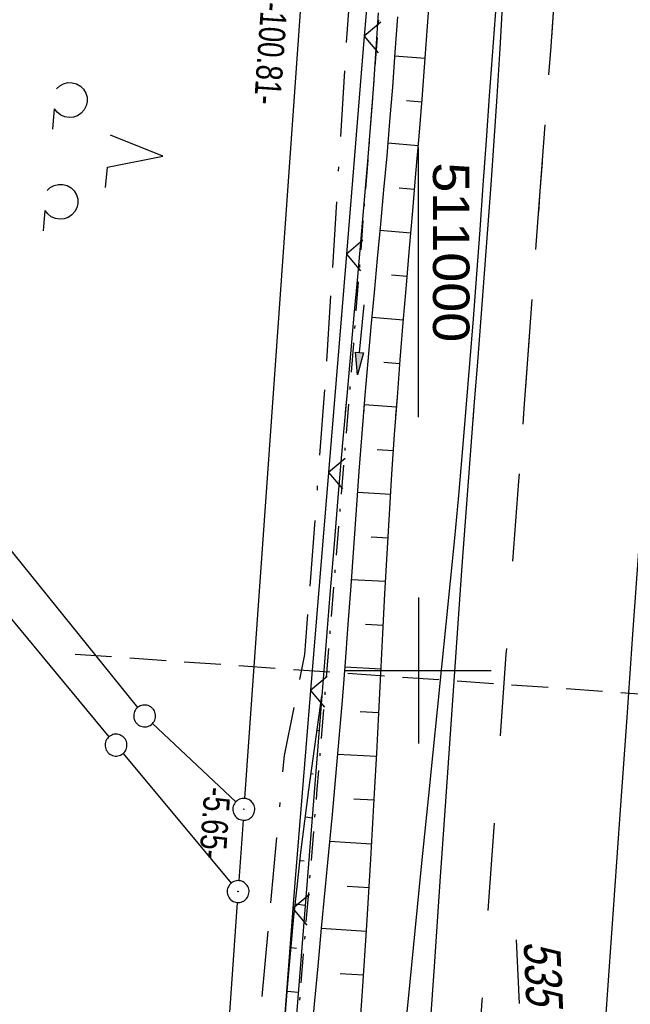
# Model space of a CAD drawing. Extents: x 510579 to 511204, y 466954 to 468018.
# Tile 44 of 48: x 510973 to 511015, y 467777 to 467845. Entities that reach past the tile are written whole.
import ezdxf

# ---------------------------------------------------------------- set-up
doc = ezdxf.new("R2010")
doc.units = 0
doc.header["$LTSCALE"] = 10
doc.header["$MEASUREMENT"] = 0
for name, pattern in [('ACAD_ISO16W100', [73, 15, -6.5, 15, -6.5, 15, -7, 1, -7]), ('AUSGEZOGEN', [0]), ('LT00', [0]), ('LT02', [0.4, 0.2, -0.2]), ('LT08', [0.42, 0.2, -0.1, 0.02, -0.1]), ('LT17', [0.15, 0.1, -0.05])]:
    doc.linetypes.add(name, pattern=pattern)
doc.layers.get('0').update_dxf_attribs({"linetype": 'LT00'})
for name, color, linetype in [('--EK_FBR', 1, 'LT00'), ('--EK_ST-93-1', 30, 'LT17'), ('--EL_DFK_AB_L', 21, 'LT00'), ('--EL_DFK_AB_P', 7, 'LT00'), ('ABSTAND', 8, 'LT00'), ('BAB-KABEL', 220, 'ACAD_ISO16W100'), ('DFK_AB_FLNR', 7, 'Continuous'), ('DFK_AB_L', 21, 'LT00'), ('DFK_AB_P', 7, 'LT00'), ('DFK_GZPKT', 250, 'LT00'), ('DFK_KATASTER', 250, 'LT00'), ('DFK_NUTZUNG', 250, 'LT00'), ('PFEIL', 140, 'AUSGEZOGEN'), ('STROM_UNTER', 80, 'LT08'), ('V099_AFBR_BAB', 250, 'LT00'), ('V099_BOESCH', 250, 'LT00'), ('V099_BOSCHUNG', 250, 'LT00'), ('V099_GRABEN', 250, 'LT00'), ('V099_LD_MARK', 250, 'LT00'), ('V099_LG_MARK', 250, 'LT02'), ('V099_RASTER', 250, 'LT00'), ('V099_ZAUN', 40, 'LT00'), ('V100_AFBR_BAB', 250, 'LT00'), ('V100_BOESCH', 250, 'LT00'), ('V100_BOSCHUNG', 250, 'LT00'), ('V100_GRABEN', 250, 'LT00'), ('V100_LD_MARK', 250, 'LT00'), ('V100_LG_MARK', 250, 'LT02'), ('V100_RASTER', 250, 'LT00'), ('V100_ZAUN', 40, 'LT00')]:
    doc.layers.add(name, color=color, linetype=linetype)
doc.styles.get("Standard").update_dxf_attribs({"font": 'ARIAL.TTF'})

# ---------------------------------------------------------------- blocks, each defined once
blk = doc.blocks.new('SYMB7010')
at = {"color": 0, "linetype": 'ByBlock'}
for points in [[(-0.031408, 0.499213), (-0.093728, 0.49134), (-0.15457, 0.475719), (-0.212975, 0.452595), (-0.268021, 0.422333), (-0.31884, 0.385411), (-0.36463, 0.342411), (-0.40467, 0.29401), (-0.438329, 0.240973), (-0.465074, 0.184136), (-0.484486, 0.124395), (-0.496256, 0.062692), (-0.5002, 0)], [(0.5002, 0), (0.496256, 0.062692), (0.484485, 0.124395), (0.465074, 0.184136), (0.438329, 0.240973), (0.40467, 0.29401), (0.36463, 0.342411), (0.31884, 0.385411), (0.268021, 0.422333), (0.212975, 0.452595), (0.15457, 0.475719), (0.093728, 0.49134), (0.031408, 0.499213), (-0.031408, 0.499213)], [(-0.5002, 0), (-0.496256, -0.062692), (-0.484486, -0.124395), (-0.465075, -0.184136), (-0.438329, -0.240973), (-0.404671, -0.29401), (-0.36463, -0.342411), (-0.31884, -0.385411), (-0.268021, -0.422333), (-0.212975, -0.452595), (-0.154571, -0.475719), (-0.093728, -0.49134), (-0.031408, -0.499213), (0.031408, -0.499213)], [(0.031408, -0.499213), (0.093728, -0.491341), (0.15457, -0.475719), (0.212975, -0.452595), (0.268021, -0.422333), (0.31884, -0.385411), (0.36463, -0.342411), (0.404671, -0.294011), (0.438329, -0.240974), (0.465075, -0.184136), (0.484486, -0.124395), (0.496256, -0.062692), (0.500201, 0)]]:
    blk.add_lwpolyline(points, dxfattribs=at)
blk = doc.blocks.new('SYMB0003')
at = {"color": 0, "linetype": 'ByBlock'}
for p, q in [((-0.015712, 0), (0.010166, 0.012015)), ((0, -0.021257), (-0.015712, 0)), ((0.010166, 0.012015), (0, -0.021257))]:
    blk.add_line(p, q, dxfattribs=at)
for points in [[(-0.031395, 0.499013), (-0.093691, 0.491144), (-0.154509, 0.475528), (-0.21289, 0.452414), (-0.267913, 0.422164), (-0.318712, 0.385257), (-0.364484, 0.342274), (-0.404509, 0.293893), (-0.438154, 0.240877), (-0.464888, 0.184062), (-0.484292, 0.124345), (-0.496058, 0.062667), (-0.5, 0)], [(0.5, 0), (0.496057, 0.062667), (0.484292, 0.124345), (0.464888, 0.184062), (0.438153, 0.240877), (0.404509, 0.293893), (0.364484, 0.342274), (0.318712, 0.385257), (0.267913, 0.422164), (0.21289, 0.452414), (0.154509, 0.475528), (0.093691, 0.491144), (0.031395, 0.499013), (-0.031395, 0.499013)], [(-0.5, 0), (-0.496058, -0.062667), (-0.484292, -0.124345), (-0.464888, -0.184062), (-0.438154, -0.240877), (-0.404509, -0.293893), (-0.364485, -0.342274), (-0.318712, -0.385257), (-0.267914, -0.422164), (-0.21289, -0.452414), (-0.154509, -0.475529), (-0.093691, -0.491144), (-0.031395, -0.499014), (0.031395, -0.499014)], [(0.031395, -0.499014), (0.093691, -0.491144), (0.154509, -0.475529), (0.21289, -0.452414), (0.267914, -0.422164), (0.318712, -0.385257), (0.364485, -0.342274), (0.404509, -0.293893), (0.438154, -0.240877), (0.464889, -0.184062), (0.484292, -0.124345), (0.496058, -0.062667), (0.5, 0)]]:
    blk.add_lwpolyline(points, dxfattribs=at)
blk = doc.blocks.new('Pfreil3')
at = {"layer": 'PFEIL'}
blk.add_hatch(color=256, dxfattribs=at).paths.add_polyline_path([(-1.549, 0.273), (-1.549, -0.273), (0, 0)])
for p, q in [((-1.549, 0), (-4.831, 0)), ((-1.549, -0.273), (-1.549, 0.273)), ((-1.549, 0.273), (0, 0)), ((0, 0), (-1.549, -0.273))]:
    blk.add_line(p, q, dxfattribs=at)
blk = doc.blocks.new('SYMB0024')
at = {"color": 0, "linetype": 'ByBlock'}
for p, q in [((-0.5, 0.5), (0, 0)), ((0, 0), (0.5, 0.5))]:
    blk.add_line(p, q, dxfattribs=at)
blk = doc.blocks.new('SYMB7201')
at = {"color": 0, "linetype": 'ByBlock'}
for p, q in [((0, 0.385), (-0.11, 0.015)), ((-0.255, -0.385), (-0.115, -0.385)), ((0.445, -0.385), (0.585, -0.385))]:
    blk.add_line(p, q, dxfattribs=at)
for points in [[(0.25, 0.015), (0.11, 0.015), (0, 0.385)], [(-0.393816, -0.383308), (-0.416239, -0.362945), (-0.432849, -0.337617), (-0.442589, -0.308936), (-0.444836, -0.27873), (-0.439449, -0.248923), (-0.426769, -0.221415), (-0.407606, -0.197958), (-0.38318, -0.180047), (-0.355047, -0.168823), (-0.325, -0.165), (-0.294953, -0.168823), (-0.26682, -0.180047), (-0.242394, -0.197959), (-0.223231, -0.221415), (-0.210551, -0.248923), (-0.205164, -0.27873), (-0.207411, -0.308936), (-0.21715, -0.337617), (-0.233761, -0.362945), (-0.256184, -0.383308)], [(0.306185, -0.383308), (0.283761, -0.362945), (0.267151, -0.337617), (0.257411, -0.308936), (0.255164, -0.27873), (0.260552, -0.248923), (0.273231, -0.221415), (0.292394, -0.197958), (0.31682, -0.180047), (0.344953, -0.168823), (0.375, -0.165), (0.405047, -0.168823), (0.43318, -0.180047), (0.457606, -0.197959), (0.476769, -0.221415), (0.489449, -0.248923), (0.494836, -0.27873), (0.492589, -0.308936), (0.48285, -0.337617), (0.466239, -0.362945), (0.443816, -0.383308)]]:
    blk.add_lwpolyline(points, dxfattribs=at)

msp = doc.modelspace()

# ---------------------------------------------------------------- linework, layer by layer
at = {"layer": '--EK_FBR'}
for points in [[(511012.628, 467772.9), (511013.038, 467778.753), (511013.45, 467784.607), (511013.862, 467790.46), (511014.285, 467796.474), (511014.709, 467802.488), (511015.133, 467808.502), (511015.559, 467814.516), (511016.39, 467826.14), (511017.231, 467837.764), (511017.817, 467845.792), (511018.407, 467853.819), (511019, 467861.846), (511019.892, 467873.879), (511020.787, 467885.911), (511021.377, 467893.801), (511021.741, 467898.653)], [(511006.558, 467862.314), (511006.218, 467857.729), (511005.877, 467853.144), (511005.537, 467848.558), (511005.199, 467843.973), (511004.865, 467839.387), (511004.645, 467836.33), (511004.426, 467833.274), (511004.205, 467830.217), (511003.981, 467827.161), (511003.751, 467824.105), (511003.512, 467821.05), (511003.264, 467817.996), (511003.193, 467817.155)], [(511005.537, 467848.558), (511005.199, 467843.973), (511004.865, 467839.387), (511004.645, 467836.33), (511004.426, 467833.274), (511004.205, 467830.217), (511003.981, 467827.161), (511003.751, 467824.105), (511003.513, 467821.05), (511003.264, 467817.996), (511003.004, 467814.943), (511002.74, 467812.004), (511002.466, 467809.065), (511002.182, 467806.127), (511001.89, 467803.19), (511001.594, 467800.254), (511001.294, 467797.317), (511000.993, 467794.381), (511000.692, 467791.445), (511000.221, 467786.801), (510999.755, 467782.156), (510999.292, 467777.511), (510998.83, 467772.866)]]:
    msp.add_lwpolyline(points, dxfattribs=at)
at = {"layer": '--EK_ST-93-1', "ltscale": 2.5}
msp.add_line((511016.37, 467798.304), (510976.471, 467801.11), dxfattribs=at)
at = {"layer": '--EL_DFK_AB_L'}
for p, q in [((510995.067, 467890.302), (510988.083, 467791.238)), ((510987.978, 467789.742), (510987.692, 467785.598)), ((510983.121, 467718.028), (510987.59, 467784.102))]:
    msp.add_line(p, q, dxfattribs=at)
at = {"layer": 'BAB-KABEL', "ltscale": 0.03, "flags": 128}
msp.add_lwpolyline([(510999.378, 467897.632), (510999.102, 467894.739), (510997.063, 467871.064), (510995.027, 467842.739), (510993.669, 467820.556), (510992.196, 467801.11), (510990.797, 467794.189), (510987.407, 467757.658), (510985.049, 467738.651), (510983.726, 467724.829), (510981.949, 467707.861), (510983.862, 467692.863), (510980.18, 467680.026), (510979.887, 467677.379), (510977.234, 467651.605), (510975.616, 467637.195), (510972.963, 467623.028), (510968.688, 467600.006), (510983.845, 467591.92), (510983.405, 467588.097), (510978.696, 467582.215), (510977.657, 467557.88), (510976.627, 467540.529), (510977.214, 467526.268), (510978.04, 467508.398), (510977.782, 467467.807), (510977.272, 467448.648), (510976.38, 467438.963), (510974.588, 467414.968), (510962.848, 467389.291), (510962.718, 467376.642), (510961.571, 467364.79), (510961.956, 467355.316), (510962.084, 467346.522), (510966.425, 467318.909), (510972.296, 467278.429), (510976.763, 467248.186), (510978.057, 467236.05), (510979.125, 467225.022), (510980.333, 467214.024), (510966.381, 467210.864), (510955.555, 467204.085), (510962.925, 467171.013), (510968.988, 467142.852), (510969.426, 467135.16), (510971.158, 467089.939), (510975.905, 466996.574), (510977.843, 466970.684)], dxfattribs=at)
at = {"layer": 'DFK_AB_L'}
for p, q in [((510995.067, 467890.302), (510988.083, 467791.238)), ((510987.978, 467789.742), (510987.692, 467785.598)), ((510983.121, 467718.028), (510987.59, 467784.102))]:
    msp.add_line(p, q, dxfattribs=at)
at = {"layer": 'DFK_KATASTER'}
for p, q in [((510980.759, 467797.474), (510966.231, 467815.476)), ((510978.792, 467795.468), (510963.938, 467813.402)), ((510981.776, 467796.376), (510987.484, 467791.004)), ((510979.75, 467794.314), (510987.16, 467785.426))]:
    msp.add_line(p, q, dxfattribs=at)
at = {"layer": 'STROM_UNTER', "flags": 128}
msp.add_lwpolyline([(511002.126, 467897.757), (511000.465, 467883.251), (510999.221, 467865.969), (510997.822, 467851.791), (510995.549, 467822.421), (510993.048, 467791.881), (510990.544, 467761.768), (510988.403, 467731.688), (510985.601, 467708.014), (510984.343, 467703.976), (510983.885, 467701.936), (510981.79, 467699.663), (510978.972, 467698.007), (510975.657, 467692.823), (510975.657, 467691.664), (510983.447, 467685.771), (510978.438, 467653.647), (510976.543, 467643.348), (510965.648, 467597.468), (510963.013, 467586.206), (510955.268, 467566.066), (510944.917, 467544.845), (510937.187, 467530.359), (510929.478, 467517.915), (510926.217, 467513.319), (510921.555, 467507.344), (510915.86, 467501.078), (510910.21, 467495.714), (510890.538, 467479.837), (510881.731, 467473.391), (510862.511, 467462.337), (510855.284, 467459.055), (510847.515, 467456.348), (510836.586, 467453.301), (510829.039, 467451.391), (510819.042, 467449.347), (510811.218, 467448.174), (510805.055, 467447.337), (510766.728, 467450.273), (510757.897, 467451.337), (510752.859, 467451.986), (510749.271, 467452.855), (510743.991, 467454.565), (510731.895, 467459.799), (510713.49, 467467.405), (510690.744, 467478.608), (510665.986, 467492.266), (510658.739, 467498.61), (510639.276, 467515.258), (510635.516, 467518.494), (510631.851, 467516.275)], dxfattribs=at)
at = {"layer": 'V099_AFBR_BAB'}
msp.add_lwpolyline([(511006.558, 467862.314), (511006.218, 467857.729), (511005.877, 467853.144), (511005.537, 467848.558), (511005.199, 467843.973), (511004.865, 467839.387), (511004.645, 467836.33), (511004.426, 467833.274), (511004.205, 467830.217), (511003.981, 467827.161), (511003.751, 467824.105), (511003.512, 467821.05), (511003.264, 467817.996), (511003.193, 467817.155)], dxfattribs=at)
at = {"layer": 'V099_BOESCH'}
msp.add_lwpolyline([(510998.465, 467817.462), (510998.558, 467818.743), (510998.756, 467821.298), (510998.964, 467823.852), (510999.177, 467826.406), (510999.395, 467828.96), (510999.614, 467831.513), (510999.832, 467834.067), (511000.045, 467836.621), (511000.252, 467839.176), (511000.492, 467842.287), (511000.72, 467845.399)], dxfattribs=at)
at = {"layer": 'V099_BOSCHUNG'}
for p, q in [((511000.467, 467841.962), (510998.373, 467842.117)), ((511000.235, 467838.966), (510999.192, 467839.049)), ((510999.991, 467835.969), (510997.901, 467836.148)), ((510999.739, 467832.98), (510998.688, 467833.07)), ((510999.484, 467829.991), (510997.36, 467830.172)), ((510999.228, 467827.002), (510998.154, 467827.094)), ((510998.977, 467824.012), (510996.802, 467824.198)), ((510998.735, 467821.028), (510997.634, 467821.116)), ((510998.506, 467818.044), (510996.278, 467818.209))]:
    msp.add_line(p, q, dxfattribs=at)
at = {"layer": 'V099_GRABEN'}
for points in [[(510997.241, 467845.073), (510997.087, 467842.62), (510996.921, 467840.167), (510996.726, 467837.529), (510996.516, 467834.893), (510996.294, 467832.257), (510996.063, 467829.622), (510995.826, 467826.987), (510995.585, 467824.353), (510995.345, 467821.719), (510995.107, 467819.084), (510994.984, 467817.688)], [(510998.558, 467844.813), (510998.393, 467842.397), (510998.215, 467839.982), (510998.027, 467837.634), (510997.826, 467835.288), (510997.616, 467832.942), (510997.4, 467830.596), (510997.18, 467828.251), (510996.96, 467825.906), (510996.744, 467823.56), (510996.533, 467821.214), (510996.332, 467818.867), (510996.23, 467817.607)]]:
    msp.add_lwpolyline(points, dxfattribs=at)
at = {"layer": 'V099_LD_MARK'}
msp.add_lwpolyline([(511006.558, 467862.314), (511006.409, 467859.032), (511006.258, 467855.751), (511006.102, 467852.469), (511005.939, 467849.188), (511005.766, 467845.908), (511005.58, 467842.629), (511005.38, 467839.35), (511005.18, 467836.316), (511004.968, 467833.283), (511004.746, 467830.251), (511004.517, 467827.219), (511004.283, 467824.187), (511004.046, 467821.155), (511003.81, 467818.124), (511003.733, 467817.119)], dxfattribs=at)
at = {"layer": 'V099_LG_MARK', "ltscale": 3, "flags": 128}
msp.add_lwpolyline([(511007.176, 467816.896), (511007.254, 467817.957), (511007.622, 467822.922), (511007.992, 467827.887), (511008.361, 467832.853), (511008.73, 467837.818), (511009.097, 467842.783), (511009.425, 467847.253), (511009.753, 467851.724), (511010.08, 467856.194), (511010.408, 467860.665), (511010.995, 467868.591), (511011.587, 467876.517), (511012.184, 467884.442), (511012.787, 467892.395), (511013.234, 467898.265)], dxfattribs=at)
at = {"layer": 'V099_RASTER'}
msp.add_line((511000.001, 467817.362), (511000.001, 467835.862), dxfattribs=at)
at = {"layer": 'V099_ZAUN'}
for p, q in [((510997.51, 467858.435), (510996.285, 467843.485)), ((510996.285, 467843.485), (510995.061, 467828.535)), ((510995.061, 467828.535), (510994.177, 467817.741))]:
    msp.add_line(p, q, dxfattribs=at)
at = {"layer": 'V100_AFBR_BAB'}
for points in [[(511012.628, 467772.9), (511013.038, 467778.753), (511013.45, 467784.607), (511013.862, 467790.46), (511014.285, 467796.474), (511014.709, 467802.488), (511015.133, 467808.502), (511015.559, 467814.516), (511016.39, 467826.14), (511017.231, 467837.764), (511017.817, 467845.792), (511018.407, 467853.819), (511019, 467861.846), (511019.892, 467873.879), (511020.787, 467885.911), (511021.377, 467893.801), (511021.741, 467898.653)], [(511005.537, 467848.558), (511005.199, 467843.973), (511004.865, 467839.387), (511004.645, 467836.33), (511004.426, 467833.274), (511004.205, 467830.217), (511003.981, 467827.161), (511003.751, 467824.105), (511003.513, 467821.05), (511003.264, 467817.996), (511003.004, 467814.943), (511002.74, 467812.004), (511002.466, 467809.065), (511002.182, 467806.127), (511001.89, 467803.19), (511001.594, 467800.254), (511001.294, 467797.317), (511000.993, 467794.381), (511000.692, 467791.445), (511000.221, 467786.801), (510999.755, 467782.156), (510999.292, 467777.511), (510998.83, 467772.866)]]:
    msp.add_lwpolyline(points, dxfattribs=at)
at = {"layer": 'V100_BOESCH'}
for points in [[(510995.848, 467773.505), (510996.161, 467778.028), (510996.457, 467782.552), (510996.736, 467787.078), (510996.996, 467791.605), (510997.143, 467794.337), (510997.286, 467797.069), (510997.426, 467799.801), (510997.567, 467802.533), (510997.711, 467805.265), (510997.86, 467807.997), (510998.019, 467810.728), (510998.188, 467813.458), (510998.372, 467816.187), (510998.558, 467818.743), (510998.756, 467821.298), (510998.964, 467823.852), (510999.177, 467826.406), (510999.395, 467828.96), (510999.614, 467831.514), (510999.832, 467834.067), (511000.045, 467836.621), (511000.252, 467839.176), (511000.492, 467842.287), (511000.72, 467845.399)], [(510990.863, 467776.275), (510991.049, 467778.557), (510991.25, 467780.836), (510991.467, 467783.114), (510991.705, 467785.39), (510991.951, 467787.54), (510992.215, 467789.689), (510992.492, 467791.836), (510992.781, 467793.981), (510993.077, 467796.126), (510993.376, 467798.271)]]:
    msp.add_lwpolyline(points, dxfattribs=at)
at = {"layer": 'V100_BOSCHUNG'}
for p, q in [((511000.467, 467841.962), (510998.373, 467842.117)), ((511000.235, 467838.966), (510999.192, 467839.049)), ((510999.991, 467835.969), (510997.901, 467836.148)), ((510999.74, 467832.98), (510998.688, 467833.07)), ((510999.484, 467829.991), (510997.36, 467830.172)), ((510999.228, 467827.002), (510998.154, 467827.094)), ((510998.977, 467824.012), (510996.802, 467824.198)), ((510998.735, 467821.028), (510997.634, 467821.116)), ((510998.506, 467818.044), (510996.278, 467818.209)), ((510998.294, 467815.058), (510997.168, 467815.135)), ((510998.101, 467812.07), (510995.817, 467812.214)), ((510997.922, 467809.082), (510996.762, 467809.149)), ((510997.755, 467806.094), (510995.388, 467806.216)), ((510997.596, 467803.098), (510996.384, 467803.16)), ((510997.441, 467800.102), (510994.948, 467800.231)), ((510997.288, 467797.106), (510995.998, 467797.172)), ((510993.048, 467795.916), (510993.187, 467795.896)), ((510997.131, 467794.11), (510994.454, 467794.248)), ((510992.64, 467792.943), (510992.795, 467792.922)), ((510996.969, 467791.114), (510995.577, 467791.186)), ((510992.25, 467789.966), (510992.711, 467789.908)), ((510996.797, 467788.112), (510993.909, 467788.276)), ((510991.886, 467786.985), (510992.18, 467786.952)), ((510996.617, 467785.109), (510995.122, 467785.202)), ((510991.557, 467784.001), (510992.236, 467783.93)), ((510996.429, 467782.107), (510993.343, 467782.315)), ((510991.266, 467781.01), (510991.632, 467780.977)), ((510996.233, 467779.114), (510994.648, 467779.22)), ((510991.004, 467778.02), (510991.759, 467777.956))]:
    msp.add_line(p, q, dxfattribs=at)
at = {"layer": 'V100_GRABEN'}
for points in [[(510997.24, 467845.073), (510997.087, 467842.62), (510996.921, 467840.167), (510996.726, 467837.529), (510996.516, 467834.893), (510996.294, 467832.257), (510996.063, 467829.622), (510995.826, 467826.987), (510995.585, 467824.353), (510995.345, 467821.719), (510995.107, 467819.084), (510994.802, 467815.616), (510994.506, 467812.148), (510994.217, 467808.679), (510993.933, 467805.21), (510993.653, 467801.741), (510993.376, 467798.271), (510992.918, 467792.517), (510992.461, 467786.763), (510992.003, 467781.009), (510991.542, 467775.255)], [(510998.558, 467844.813), (510998.393, 467842.397), (510998.215, 467839.982), (510998.027, 467837.634), (510997.826, 467835.288), (510997.616, 467832.942), (510997.4, 467830.596), (510997.18, 467828.251), (510996.96, 467825.906), (510996.744, 467823.56), (510996.533, 467821.214), (510996.332, 467818.867), (510996.121, 467816.255), (510995.922, 467813.641), (510995.731, 467811.027), (510995.544, 467808.413), (510995.358, 467805.798), (510995.169, 467803.184), (510994.974, 467800.571), (510994.768, 467797.958), (510994.55, 467795.353), (510994.321, 467792.749), (510994.083, 467790.146), (510993.84, 467787.543), (510993.593, 467784.94), (510993.345, 467782.338), (510993.1, 467779.735), (510992.859, 467777.132), (510992.625, 467774.528)]]:
    msp.add_lwpolyline(points, dxfattribs=at)
at = {"layer": 'V100_LD_MARK'}
msp.add_lwpolyline([(511005.766, 467845.908), (511005.58, 467842.629), (511005.38, 467839.35), (511005.18, 467836.316), (511004.968, 467833.283), (511004.746, 467830.251), (511004.517, 467827.219), (511004.283, 467824.187), (511004.047, 467821.155), (511003.81, 467818.124), (511003.577, 467815.092), (511003.28, 467811.141), (511002.99, 467807.189), (511002.706, 467803.237), (511002.427, 467799.284), (511002.152, 467795.332), (511001.878, 467791.379), (511001.476, 467785.55), (511001.077, 467779.722), (511000.682, 467773.893)], dxfattribs=at)
at = {"layer": 'V100_LG_MARK', "ltscale": 3, "flags": 128}
msp.add_lwpolyline([(511002.404, 467747.631), (511002.796, 467753.587), (511003.189, 467759.543), (511003.583, 467765.499), (511003.98, 467771.455), (511004.378, 467777.384), (511004.78, 467783.313), (511005.188, 467789.241), (511005.604, 467795.179), (511006.026, 467801.117), (511006.454, 467807.055), (511006.888, 467812.992), (511007.254, 467817.957), (511007.622, 467822.923), (511007.992, 467827.888), (511008.361, 467832.853), (511008.73, 467837.818), (511009.097, 467842.783), (511009.425, 467847.253), (511009.753, 467851.724), (511010.08, 467856.195), (511010.408, 467860.665), (511010.995, 467868.591), (511011.587, 467876.517), (511012.184, 467884.442), (511012.787, 467892.395), (511013.234, 467898.265)], dxfattribs=at)
at = {"layer": 'V100_RASTER'}
for p, q in [((511000.001, 467805), (511000.001, 467795)), ((510995.002, 467800), (511005.002, 467800))]:
    msp.add_line(p, q, dxfattribs=at)
at = {"layer": 'V100_ZAUN'}
for p, q in [((510997.51, 467858.435), (510996.285, 467843.485)), ((510996.285, 467843.485), (510995.061, 467828.535)), ((510995.061, 467828.535), (510993.837, 467813.585)), ((510993.837, 467813.585), (510992.612, 467798.635)), ((510991.396, 467783.684), (510990.241, 467768.729))]:
    msp.add_line(p, q, dxfattribs=at)
msp.add_lwpolyline([(510992.612, 467798.635), (510991.533, 467785.454), (510991.396, 467783.684)], dxfattribs=at)

# ---------------------------------------------------------------- block references
at = {"layer": '--EL_DFK_AB_P', "xscale": 1.500000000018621, "yscale": 1.5, "zscale": 1.5, "rotation": 264.7377099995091}
for p in [(510988.03, 467790.49), (510987.64, 467784.85)]:
    msp.add_blockref('SYMB0003', p, dxfattribs=at)
at = {"layer": 'DFK_AB_P', "xscale": 1.500000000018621, "yscale": 1.5, "zscale": 1.5, "rotation": 264.7377099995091}
for p in [(510988.03, 467790.49), (510987.64, 467784.85)]:
    msp.add_blockref('SYMB0003', p, dxfattribs=at)
at = {"layer": 'DFK_GZPKT', "xscale": 1.500000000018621, "yscale": 1.5, "zscale": 1.5, "rotation": 264.7377099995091}
for p in [(510981.23, 467796.89), (510979.27, 467794.89)]:
    msp.add_blockref('SYMB7010', p, dxfattribs=at)
at = {"layer": 'DFK_NUTZUNG', "xscale": 10.00000000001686, "yscale": 10, "zscale": 10, "rotation": 264.7377100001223}
msp.add_blockref('SYMB7201', (510978.637, 467835.607), dxfattribs=at)
at = {"layer": 'PFEIL', "rotation": 264.3600901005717}
msp.add_blockref('Pfreil3', (510995.817, 467820.263), dxfattribs=at)
at = {"layer": 'V099_ZAUN', "xscale": 2.099999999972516, "yscale": 2.099999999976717, "zscale": 2.1, "rotation": 265.3185899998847}
for p in [(510996.285, 467843.485), (510995.061, 467828.535)]:
    msp.add_blockref('SYMB0024', p, dxfattribs=at)
at = {"layer": 'V100_ZAUN', "yscale": 2.099999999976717, "zscale": 2.1}
for p, xscale, rotation in [((510996.285, 467843.485), 2.099999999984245, 265.3181800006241), ((510995.061, 467828.535), 2.099999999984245, 265.3181800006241), ((510993.837, 467813.585), 2.099999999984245, 265.3181800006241), ((510992.612, 467798.635), 2.099999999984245, 265.3181800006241), ((510991.396, 467783.684), 2.099999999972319, 265.5827799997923)]:
    msp.add_blockref('SYMB0024', p, dxfattribs=dict(at, xscale=xscale, rotation=rotation))

# ---------------------------------------------------------------- texts
at = {"layer": 'ABSTAND', "width": 0.75}
for s, rotation, p in [(' -100.81-', -94.03123, (510989.264, 467846.382)), (' -5.65-', -93.95431, (510985.368, 467792.586))]:
    msp.add_text(s, height=1.8, rotation=rotation, dxfattribs=at).set_placement(p)
at = {"layer": 'DFK_AB_FLNR', "oblique": 13.754, "width": 0.75}
msp.add_text('%%U535', height=2.5, rotation=272.6154, dxfattribs=at).set_placement((511007.212, 467781.442))
at = {"layer": 'V099_RASTER', "width": 1.058}
msp.add_text(' 511000', height=2.5, rotation=-89.9996, dxfattribs=at).set_placement((511001.001, 467835.862))

doc.saveas('drawing.dxf')
